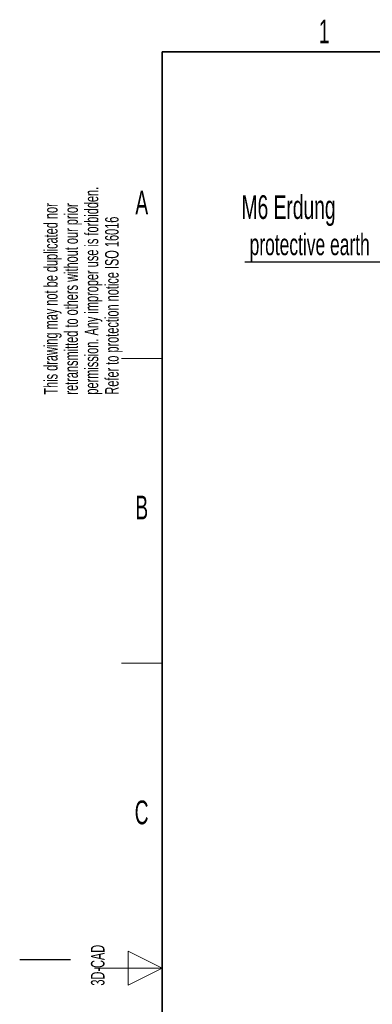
# Model space of a CAD drawing. Header units: millimetres. Extents: x 5 to 418, y 2 to 292.
# Tile 9 of 48: x 5 to 57, y 142 to 287. Entities that reach past the tile are written whole.
import ezdxf

# ---------------------------------------------------------------- set-up
doc = ezdxf.new("R2010")
doc.units = ezdxf.units.MM
doc.layers.add('SLD-0', color=7, linetype='Continuous')
doc.styles.add('SLDTEXTSTYLE0', font='TXT', dxfattribs={"width": 0.605})

# ---------------------------------------------------------------- blocks, each defined once
blk = doc.blocks.new('SW_NOTE_0_1')
at = {"layer": 'SLD-0', "color": 0}
blk.add_line((-30.44, 0), (0, 0), dxfattribs=at)
at = {"layer": 'SLD-0', "color": 0, "attachment_point": 1, "style": 'SLDTEXTSTYLE0'}
for s, insert, char_height in [('M6 Erdung', (-30.93, 9.83), 3.5), ('protective earth', (-29.74, 4.16), 3.175)]:
    blk.add_mtext(s, dxfattribs=dict(at, insert=insert, char_height=char_height))

msp = doc.modelspace()

# ---------------------------------------------------------------- linework, layer by layer
at = {"layer": 'SLD-0', "lineweight": 35}
for p, q in [((408, 282.5), (26, 282.5)), ((26, 282.5), (26, 12))]:
    msp.add_line(p, q, dxfattribs=at)
at = {"layer": 'SLD-0', "lineweight": 18}
for p, q in [((20, 237.25), (26, 237.25)), ((20, 192.25), (26, 192.25))]:
    msp.add_line(p, q, dxfattribs=at)
at = {"layer": 'SLD-0', "color": 7, "linetype": 'Continuous', "lineweight": 18}
for p, q in [((26, 147.25), (21, 149.75)), ((21, 149.75), (21, 144.75)), ((16, 147.25), (26, 147.25)), ((21, 144.75), (26, 147.25))]:
    msp.add_line(p, q, dxfattribs=at)
at = {"layer": 'SLD-0'}
msp.add_line((12.5, 148.5), (5, 148.5), dxfattribs=at)

# ---------------------------------------------------------------- block references
msp.add_blockref('SW_NOTE_0_1', (68.6178, 251.5034), dxfattribs=at)

# ---------------------------------------------------------------- texts
at = {"layer": 'SLD-0', "char_height": 3.5, "attachment_point": 2, "style": 'SLDTEXTSTYLE0'}
for s, insert in [('1', (49.8527, 287.243)), ('A', (22.9816, 262.0011)), ('B', (22.9816, 217.0011)), ('C', (22.9597, 172.0011))]:
    msp.add_mtext(s, dxfattribs=dict(at, insert=insert))
at = {"layer": 'SLD-0', "char_height": 2, "attachment_point": 1, "rotation": 90, "style": 'SLDTEXTSTYLE0'}
for s, insert in [('permission. Any improper use is forbidden.', (14.5783, 231.9088)), ('retransmitted to others without our prior', (11.5783, 231.9088)), ('This drawing may not be duplicated nor', (8.5783, 231.9088)), ('Refer to protection notice ISO 16016', (17.5783, 231.9088)), ('3D-CAD', (15.4939, 144.6806))]:
    msp.add_mtext(s, dxfattribs=dict(at, insert=insert))

doc.saveas('drawing.dxf')
